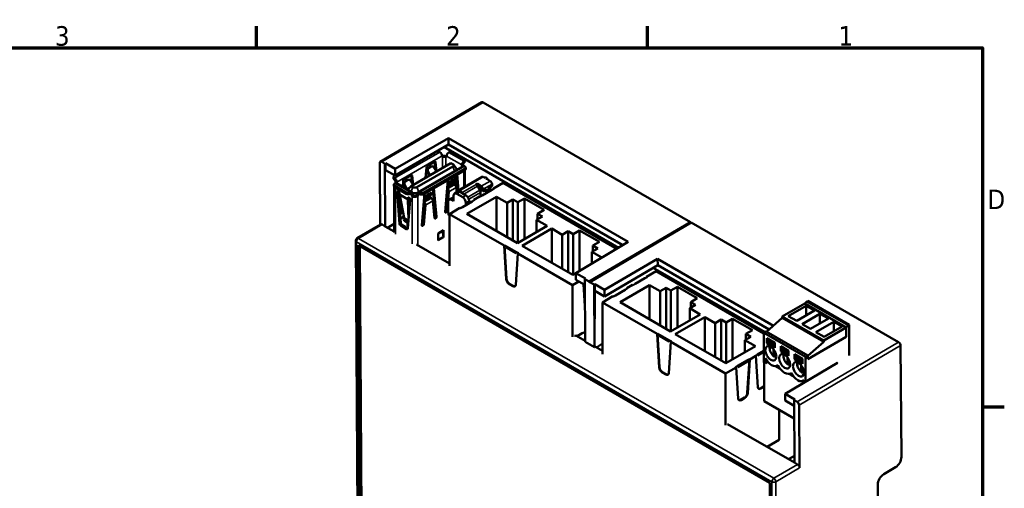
# Model space of a CAD drawing. Header units: millimetres. Extents: x 0 to 795, y -71 to 297.
# Tile 11 of 12: x 238 to 414, y 208 to 292. Entities that reach past the tile are written whole.
import ezdxf

# ---------------------------------------------------------------- set-up
doc = ezdxf.new("R2010")
doc.units = ezdxf.units.MM
for name, color, linetype, lineweight in [('Bordo (ISO)', 7, 'Continuous', 70), ('Visibile (ISO)', 7, 'Continuous', 50), ('Visibile sottile (ISO)', 7, 'Continuous', 35)]:
    doc.layers.add(name, color=color, linetype=linetype, lineweight=lineweight)
doc.styles.add('Testo nota (ISO)', font='tahoma.ttf')

# ---------------------------------------------------------------- blocks, each defined once
blk = doc.blocks.new('Bordi Bordo di default')
at = {"layer": 'Bordo (ISO)'}
for p, q in [((280, 287), (280, 290.9)), ((350, 287), (350, 290.9)), ((410, 222.75), (413.9, 222.75))]:
    blk.add_line(p, q, dxfattribs=at)
at = {"layer": 'Bordo (ISO)', "flags": 128}
blk.add_lwpolyline([(10, 10), (10, 287), (410, 287), (410, 10), (10, 10)], dxfattribs=at)
at = {"layer": 'Bordo (ISO)', "char_height": 3.5, "attachment_point": 7, "style": 'Testo nota (ISO)'}
for s, insert in [('3', (243.91, 287.33)), ('2', (313.94, 287.4)), ('1', (384.21, 287.4)), ('D', (410.87, 258.13))]:
    blk.add_mtext(s, dxfattribs=dict(at, insert=insert))

msp = doc.modelspace()

# ---------------------------------------------------------------- linework, layer by layer
at = {"layer": 'Visibile (ISO)'}
for p, q in [((320.344, 277.275), (302.172, 266.621)), ((320.594, 277.251), (357.717, 255.818)), ((304.856, 265.349), (314.354, 270.856)), ((346.563, 252.26), (314.354, 270.856)), ((314.361, 269.73), (314.354, 270.856)), ((314.361, 269.73), (304.85, 264.139)), ((311.619, 268.118), (312.084, 268.386)), ((312.703, 268.427), (312.703, 268.755)), ((312.791, 268.386), (312.855, 268.35)), ((313.573, 269.267), (344.819, 251.227)), ((345.604, 251.692), (314.361, 269.73)), ((314.417, 268.305), (314.453, 268.325)), ((314.97, 268.394), (317.329, 267.032)), ((302.071, 266.394), (302.146, 255.338)), ((302.422, 266.596), (302.988, 266.27)), ((303.124, 266.35), (302.988, 266.27)), ((302.988, 266.27), (303.063, 255.046)), ((303.117, 265.139), (303.124, 266.35)), ((304.856, 265.349), (303.124, 266.35)), ((314.827, 266.394), (307.686, 262.271)), ((311.905, 266.625), (310.63, 265.889)), ((311.874, 266.608), (312.013, 265.218)), ((312.244, 264.903), (312.08, 266.545)), ((313.244, 267.594), (313.244, 267.676)), ((314.028, 267.549), (314.028, 267.631)), ((315.153, 266.206), (314.827, 266.394)), ((317.21, 266.733), (317.175, 266.712)), ((317.21, 266.488), (317.175, 266.468)), ((317.357, 266.937), (317.357, 266.692)), ((304.85, 264.139), (303.117, 265.139)), ((304.856, 265.349), (304.85, 264.139)), ((308.718, 262.083), (315.153, 265.798)), ((308.846, 261.143), (316.978, 265.838)), ((317.316, 265.365), (309.892, 261.079)), ((317.316, 265.12), (309.892, 260.834)), ((310.454, 265.606), (310.29, 263.774)), ((310.529, 264.904), (310.895, 264.124)), ((310.634, 265.389), (311.166, 265.696)), ((311.061, 264.22), (310.7, 264.99)), ((310.805, 265.476), (311.305, 265.765)), ((311.182, 265.705), (311.321, 265.773)), ((311.765, 265.606), (312.223, 264.89)), ((315.256, 266.12), (315.712, 265.531)), ((315.799, 265.295), (315.799, 265.157)), ((316.786, 265.957), (316.786, 266.039)), ((316.998, 266.08), (316.998, 266.161)), ((317.253, 265.81), (317.316, 265.774)), ((317.331, 262.192), (317.331, 265.129)), ((317.463, 265.569), (317.463, 265.324)), ((304.513, 263.896), (304.513, 263.651)), ((304.659, 264.1), (304.788, 264.174)), ((304.723, 263.655), (304.659, 263.691)), ((304.723, 263.41), (304.659, 263.447)), ((304.765, 262.732), (304.801, 262.752)), ((304.9, 263.022), (304.9, 263.104)), ((305.076, 262.78), (307.833, 261.188)), ((305.112, 262.899), (305.112, 262.981)), ((306.181, 262.142), (306.275, 263.193)), ((306.451, 263.477), (307.726, 264.213)), ((306.987, 263.284), (306.455, 262.977)), ((307.126, 263.352), (306.626, 263.063)), ((307.003, 263.292), (307.142, 263.361)), ((307.586, 263.193), (308.044, 262.477)), ((307.834, 262.806), (307.695, 264.195)), ((307.901, 264.132), (308.065, 262.49)), ((313.774, 257.667), (314.284, 263.37)), ((314.389, 262.86), (314.23, 262.756)), ((314.85, 263.141), (315.35, 263.43)), ((314.989, 262.875), (315.521, 263.182)), ((315.626, 263.228), (315.236, 262.966)), ((315.5, 263.509), (315.671, 263.262)), ((316.003, 261.425), (315.726, 264.202)), ((315.799, 263.469), (315.799, 261.704)), ((315.915, 264.311), (316.192, 261.535)), ((320.323, 263.92), (316.01, 261.429)), ((320.598, 263.893), (320.729, 263.817)), ((320.941, 263.858), (320.729, 263.735)), ((320.729, 263.735), (320.729, 263.817)), ((320.941, 263.858), (321.295, 263.654)), ((321.295, 263.654), (321.083, 263.531)), ((321.224, 263.531), (321.083, 263.531)), ((321.224, 263.531), (321.86, 263.164)), ((321.295, 263.654), (321.295, 263.49)), ((324.153, 262.82), (322.433, 261.827)), ((344.53, 251.055), (324.153, 262.82)), ((304.619, 262.528), (304.619, 262.283)), ((304.645, 253.934), (304.645, 262.192)), ((306.816, 261.14), (304.765, 262.324)), ((306.816, 260.895), (304.765, 262.079)), ((305.19, 261.159), (305.614, 255.525)), ((305.826, 255.647), (305.402, 261.281)), ((305.62, 260.85), (305.612, 260.959)), ((306.35, 262.491), (306.637, 261.878)), ((306.911, 261.746), (306.521, 262.578)), ((307.101, 261.611), (307.148, 261.733)), ((307.686, 262.271), (307.148, 261.733)), ((307.558, 261.16), (307.523, 261.14)), ((307.686, 262.271), (308.011, 262.083)), ((307.947, 260.854), (307.947, 260.936)), ((309.185, 261.079), (309.121, 261.115)), ((310.105, 260.957), (309.595, 255.255)), ((311.171, 261.017), (310.671, 260.728)), ((311.321, 261.097), (311.492, 260.849)), ((311.547, 261.789), (312.034, 256.908)), ((312.247, 256.786), (311.736, 261.898)), ((313.913, 257.949), (314.22, 261.373)), ((314.432, 261.25), (314.125, 257.826)), ((314.126, 261.604), (314.137, 261.593)), ((314.225, 261.8), (314.151, 261.875)), ((314.196, 262.377), (314.529, 262.595)), ((315.32, 262.68), (315.488, 262.529)), ((315.461, 260.911), (316.04, 261.246)), ((315.627, 261.109), (315.592, 260.987)), ((315.851, 261.182), (315.767, 262.021)), ((315.771, 261.19), (315.896, 261.178)), ((315.951, 261.951), (315.812, 261.574)), ((315.85, 261.192), (315.989, 261.569)), ((315.896, 261.178), (315.909, 261.17)), ((316.185, 261.283), (316.294, 261.437)), ((316.593, 261.277), (316.355, 261.414)), ((317.501, 260.594), (316.44, 261.206)), ((316.761, 261.151), (316.813, 261.097)), ((316.813, 261.097), (316.813, 260.991)), ((320.256, 262.237), (319.557, 262.641)), ((319.557, 262.396), (320.256, 261.993)), ((319.584, 262.249), (319.697, 262.054)), ((319.697, 262.054), (320.008, 261.874)), ((319.697, 262.054), (320.011, 261.509)), ((320.235, 262.005), (320.008, 261.874)), ((320.115, 261.69), (320.008, 261.874)), ((320.36, 261.832), (320.115, 261.69)), ((320.115, 261.69), (320.115, 261.236)), ((320.125, 260.391), (320.125, 261.126)), ((320.362, 261.523), (320.362, 261.809)), ((320.595, 261.355), (320.383, 261.477)), ((320.403, 260.551), (322.163, 261.568)), ((320.574, 261.686), (320.574, 261.401)), ((321.076, 261.609), (320.645, 261.36)), ((320.899, 261.507), (320.899, 261.253)), ((321.053, 261.342), (320.899, 261.253)), ((321.053, 261.342), (321.478, 261.587)), ((321.147, 261.548), (321.147, 261.568)), ((321.571, 261.793), (321.571, 261.813)), ((322.108, 262.204), (321.642, 261.935)), ((321.754, 261.78), (321.945, 262.111)), ((321.754, 261.331), (321.754, 261.78)), ((322.163, 261.568), (322.523, 261.775)), ((322.179, 262.613), (322.179, 262.327)), ((322.433, 261.827), (322.426, 261.719)), ((322.523, 261.775), (322.433, 261.827)), ((306.451, 256.576), (305.649, 260.633)), ((305.762, 257.467), (305.922, 259.252)), ((307.088, 259.803), (307.231, 256.267)), ((307.101, 260.1), (307.092, 260.001)), ((307.099, 254.667), (307.523, 259.811)), ((307.378, 258.049), (307.301, 259.955)), ((307.305, 260.123), (307.311, 260.201)), ((307.558, 260.915), (307.523, 260.895)), ((307.735, 260.732), (307.735, 260.813)), ((308.732, 260.809), (308.732, 260.891)), ((308.944, 260.687), (308.944, 260.768)), ((309.185, 260.834), (309.121, 260.87)), ((309.947, 259.191), (309.958, 259.18)), ((310.046, 259.387), (309.972, 259.463)), ((310.017, 259.965), (310.35, 260.182)), ((310.21, 260.448), (310.051, 260.343)), ((311.342, 260.769), (310.81, 260.462)), ((311.447, 260.815), (311.057, 260.553)), ((311.141, 260.267), (311.309, 260.116)), ((311.588, 259.609), (311.895, 256.538)), ((314.34, 257.483), (314.34, 259.483)), ((314.506, 259.85), (315.072, 260.176)), ((315.295, 259.586), (314.906, 259.81)), ((315.295, 260.545), (315.295, 259.586)), ((315.861, 260.871), (316.921, 260.259)), ((316.865, 258.509), (318.625, 259.525)), ((317.487, 258.868), (317.487, 259.279)), ((322.99, 260.344), (317.691, 257.285)), ((318.067, 259.614), (318.067, 259.202)), ((318.625, 259.525), (318.984, 259.732)), ((318.895, 259.784), (318.888, 259.676)), ((319.954, 260.396), (318.895, 259.784)), ((318.984, 259.732), (318.895, 259.784)), ((319.954, 260.396), (320.044, 260.344)), ((320.044, 260.344), (320.403, 260.551)), ((324.866, 259.26), (322.99, 260.344)), ((322.99, 260.344), (322.99, 254.226)), ((324.866, 259.26), (325.926, 259.872)), ((324.866, 259.26), (324.866, 253.142)), ((325.926, 259.872), (326.806, 259.364)), ((325.926, 259.872), (325.926, 252.53)), ((326.806, 259.364), (327.974, 260.038)), ((326.806, 252.095), (326.806, 259.364)), ((331.512, 257.995), (327.974, 260.038)), ((327.974, 252.769), (327.974, 260.038)), ((305.902, 257.749), (306.001, 258.854)), ((306.154, 258.077), (306.114, 257.626)), ((310.041, 258.96), (309.734, 255.536)), ((309.946, 255.413), (310.253, 258.838)), ((316.416, 258.353), (314.53, 257.264)), ((316.416, 258.353), (316.506, 258.301)), ((316.506, 258.301), (316.865, 258.509)), ((331.512, 257.995), (330.344, 257.321)), ((305.765, 256.459), (306.401, 256.826)), ((306.418, 256.464), (306.427, 256.478)), ((306.559, 256.007), (306.422, 256.147)), ((306.465, 256.114), (306.813, 255.913)), ((306.602, 255.973), (306.918, 255.791)), ((307.063, 255.763), (307.063, 255.118)), ((307.201, 256.031), (307.191, 256.018)), ((314.53, 257.264), (314.53, 247.989)), ((324.319, 251.613), (314.53, 257.264)), ((317.691, 257.285), (326.743, 252.059)), ((331.225, 256.813), (330.165, 256.201)), ((332.042, 255.118), (330.165, 256.201)), ((330.165, 254.034), (330.165, 256.201)), ((330.344, 257.321), (331.225, 256.813)), ((330.344, 257.321), (330.344, 256.305)), ((357.717, 255.818), (339.545, 245.163)), ((339.687, 245.082), (357.859, 255.736)), ((357.859, 255.736), (394.982, 234.303)), ((298.005, 252.91), (302.248, 255.397)), ((303.063, 255.046), (302.498, 255.373)), ((303.063, 255.046), (304.645, 254.133)), ((303.484, 254.803), (304.645, 255.483)), ((305.825, 255.18), (306.888, 254.567)), ((307.1, 254.689), (306.037, 255.302)), ((307.063, 255.118), (307.133, 255.078)), ((313.488, 254.353), (312.533, 253.802)), ((313.29, 254.222), (312.533, 253.785)), ((313.29, 254.238), (313.29, 254.222)), ((313.29, 254.222), (313.469, 253.245)), ((313.488, 253.046), (313.488, 254.353)), ((326.743, 252.059), (332.042, 255.118)), ((332.868, 254.641), (327.57, 251.582)), ((334.745, 253.557), (332.868, 254.641)), ((332.868, 254.641), (332.868, 248.523)), ((334.745, 253.557), (335.804, 254.169)), ((335.804, 254.169), (336.685, 253.661)), ((335.804, 254.169), (335.804, 246.827)), ((336.685, 253.661), (337.852, 254.335)), ((341.39, 252.292), (337.852, 254.335)), ((337.852, 247.096), (337.852, 254.335)), ((297.758, 252.475), (298.095, 202.538)), ((312.533, 252.495), (312.533, 253.802)), ((334.745, 253.557), (334.745, 247.439)), ((336.685, 246.392), (336.685, 253.661)), ((346.563, 252.26), (337.171, 246.692)), ((341.39, 252.292), (340.223, 251.618)), ((298.592, 202.537), (298.261, 251.661)), ((298.261, 251.661), (371.941, 209.121)), ((298.804, 202.661), (298.474, 251.537)), ((308.664, 251.812), (314.53, 248.426)), ((324.319, 251.613), (324.409, 251.665)), ((324.697, 245.588), (324.319, 251.613)), ((324.768, 251.457), (324.409, 251.665)), ((324.409, 251.665), (324.787, 245.64)), ((324.745, 251.387), (324.768, 251.4)), ((326.528, 250.441), (324.768, 251.457)), ((324.768, 251.4), (324.768, 251.457)), ((324.768, 251.457), (324.768, 251.457)), ((324.768, 251.4), (324.779, 251.243)), ((326.516, 250.24), (324.779, 251.243)), ((326.528, 250.384), (326.505, 250.37)), ((326.516, 250.24), (326.528, 250.384)), ((326.887, 250.234), (326.528, 250.441)), ((326.528, 250.441), (326.528, 250.384)), ((327.57, 251.582), (336.622, 246.355)), ((341.103, 251.11), (340.043, 250.498)), ((341.84, 249.461), (340.043, 250.498)), ((340.043, 248.395), (340.043, 250.498)), ((340.223, 251.618), (341.103, 251.11)), ((340.223, 251.618), (340.223, 250.602)), ((314.306, 248.555), (314.53, 248.684)), ((326.797, 250.182), (326.419, 244.595)), ((326.887, 250.234), (326.797, 250.182)), ((336.586, 244.53), (326.797, 250.182)), ((342.333, 243.712), (351.831, 249.219)), ((351.831, 249.219), (372.546, 237.259)), ((351.838, 248.093), (351.831, 249.219)), ((351.838, 248.093), (342.326, 242.501)), ((351.554, 247), (349.833, 246.007)), ((351.05, 247.63), (371.052, 236.081)), ((370.855, 235.857), (351.554, 247)), ((351.838, 248.093), (371.782, 236.578)), ((337.699, 245.173), (336.586, 244.53)), ((336.622, 246.355), (337.171, 246.673)), ((337.171, 246.692), (337.165, 245.482)), ((338.774, 244.552), (337.165, 245.482)), ((338.904, 245.692), (337.171, 246.692)), ((338.904, 245.692), (338.767, 245.612)), ((338.767, 245.612), (339.545, 245.163)), ((338.843, 234.389), (338.767, 245.612)), ((339.687, 245.082), (340.464, 244.633)), ((347.804, 244.732), (349.564, 245.748)), ((349.464, 245.69), (349.443, 245.702)), ((349.564, 245.748), (349.923, 245.955)), ((349.833, 246.007), (349.826, 245.9)), ((349.923, 245.955), (349.833, 246.007)), ((325.89, 244.335), (325.226, 244.718)), ((325.316, 244.769), (325.979, 244.387)), ((336.586, 235.255), (336.586, 244.53)), ((338.535, 244.691), (338.8, 240.774)), ((340.601, 244.712), (340.464, 244.633)), ((340.464, 244.633), (340.54, 233.409)), ((340.54, 233.409), (340.594, 243.502)), ((340.594, 243.502), (340.601, 244.712)), ((342.326, 242.501), (340.594, 243.502)), ((340.601, 244.712), (342.333, 243.712)), ((342.333, 243.712), (342.326, 242.501)), ((344.265, 242.689), (346.026, 243.705)), ((350.39, 244.524), (345.092, 241.465)), ((345.926, 243.647), (345.905, 243.659)), ((346.026, 243.705), (346.385, 243.912)), ((346.295, 243.964), (346.288, 243.857)), ((347.355, 244.576), (346.295, 243.964)), ((346.385, 243.912), (346.295, 243.964)), ((347.355, 244.576), (347.445, 244.524)), ((347.445, 244.524), (347.804, 244.732)), ((352.267, 243.441), (350.39, 244.524)), ((350.39, 244.524), (350.39, 238.406)), ((352.267, 243.441), (353.327, 244.052)), ((352.267, 243.441), (352.267, 237.323)), ((353.327, 244.052), (354.207, 243.544)), ((353.327, 244.052), (353.327, 236.711)), ((354.207, 243.544), (355.374, 244.218)), ((354.207, 236.275), (354.207, 243.544)), ((358.912, 242.176), (355.374, 244.218)), ((355.374, 236.949), (355.374, 244.218)), ((343.816, 242.533), (341.931, 241.445)), ((343.816, 242.533), (343.906, 242.482)), ((343.906, 242.482), (344.265, 242.689)), ((358.912, 242.176), (357.745, 241.502)), ((378.527, 241.621), (378.173, 241.258)), ((378.527, 241.621), (378.704, 241.723)), ((378.527, 241.621), (385.952, 237.335)), ((386.128, 237.437), (378.704, 241.723)), ((341.931, 241.445), (341.931, 232.169)), ((351.719, 235.793), (341.931, 241.445)), ((345.092, 241.465), (354.144, 236.239)), ((358.625, 240.993), (357.565, 240.382)), ((359.442, 239.298), (357.565, 240.382)), ((357.565, 238.214), (357.565, 240.382)), ((357.745, 241.502), (358.625, 240.993)), ((357.745, 241.502), (357.745, 240.485)), ((378.173, 241.254), (374.143, 238.927)), ((375.225, 238.986), (378.421, 240.832)), ((379.917, 239.968), (376.721, 238.123)), ((385.598, 236.971), (378.173, 241.258)), ((378.173, 241.254), (378.173, 241.258)), ((385.598, 236.967), (378.173, 241.254)), ((378.421, 240.832), (379.917, 239.968)), ((378.421, 239.104), (378.421, 240.832)), ((354.144, 236.239), (359.442, 239.298)), ((360.268, 238.821), (354.97, 235.762)), ((362.145, 237.737), (360.268, 238.821)), ((360.268, 238.821), (360.268, 232.703)), ((362.145, 237.737), (363.205, 238.349)), ((363.205, 238.349), (364.085, 237.841)), ((363.205, 238.349), (363.205, 231.008)), ((364.085, 237.841), (365.252, 238.515)), ((368.791, 236.472), (365.252, 238.515)), ((365.252, 231.246), (365.252, 238.515)), ((374.143, 238.682), (371.335, 236.18)), ((381.568, 234.64), (374.143, 238.927)), ((374.143, 238.927), (374.143, 238.682)), ((381.568, 234.395), (374.143, 238.682)), ((376.721, 238.123), (375.225, 238.986)), ((377.7, 237.558), (380.896, 239.403)), ((382.392, 238.539), (379.196, 236.694)), ((380.896, 239.403), (382.392, 238.539)), ((380.896, 237.675), (380.896, 239.403)), ((362.145, 237.737), (362.145, 231.619)), ((364.085, 230.572), (364.085, 237.841)), ((368.791, 236.472), (367.623, 235.798)), ((379.196, 236.694), (377.7, 237.558)), ((380.175, 236.129), (383.371, 237.974)), ((385.598, 236.967), (381.568, 234.64)), ((384.867, 237.11), (381.671, 235.265)), ((383.371, 237.974), (384.867, 237.11)), ((383.371, 236.246), (383.371, 237.974)), ((385.598, 236.971), (385.952, 237.335)), ((385.598, 235.253), (385.598, 236.971)), ((385.598, 235.253), (385.598, 236.967)), ((385.952, 237.335), (386.128, 237.437)), ((386.128, 237.437), (386.128, 231.957)), ((336.961, 235.475), (337.04, 235.43)), ((337.181, 235.513), (337.04, 235.43)), ((337.181, 235.513), (338.842, 234.554)), ((338.314, 235.932), (337.392, 235.391)), ((338.831, 236.133), (338.314, 235.932)), ((351.719, 235.793), (351.809, 235.845)), ((352.098, 229.769), (351.719, 235.793)), ((352.168, 235.638), (351.809, 235.845)), ((351.809, 235.845), (352.188, 229.821)), ((352.145, 235.567), (352.168, 235.58)), ((353.928, 234.621), (352.168, 235.638)), ((352.168, 235.638), (352.168, 235.638)), ((352.168, 235.58), (352.168, 235.637)), ((352.168, 235.58), (352.179, 235.424)), ((353.917, 234.421), (352.179, 235.424)), ((353.928, 234.564), (353.905, 234.551)), ((353.917, 234.421), (353.928, 234.564)), ((354.287, 234.414), (353.928, 234.621)), ((353.928, 234.621), (353.928, 234.564)), ((354.97, 235.762), (364.022, 230.536)), ((368.503, 235.29), (367.444, 234.678)), ((369.32, 233.595), (367.444, 234.678)), ((367.444, 232.511), (367.444, 234.678)), ((367.623, 235.798), (368.503, 235.29)), ((367.623, 235.798), (367.623, 234.782)), ((370.855, 235.967), (371.279, 236.212)), ((370.855, 230.66), (370.855, 235.967)), ((378.279, 231.68), (370.855, 235.967)), ((378.704, 231.925), (371.279, 236.212)), ((371.385, 235.008), (372.799, 234.191)), ((371.385, 234.11), (371.385, 235.008)), ((371.597, 234.804), (371.597, 234.885)), ((371.597, 234.804), (372.729, 234.15)), ((371.809, 234.681), (371.809, 234.355)), ((378.704, 231.272), (385.598, 235.253)), ((378.704, 231.272), (385.598, 235.253)), ((381.671, 235.265), (380.175, 236.129)), ((381.568, 234.64), (381.568, 234.395)), ((340.54, 233.409), (338.843, 234.389)), ((340.54, 233.409), (340.674, 233.496)), ((340.674, 233.496), (341.931, 232.771)), ((341.931, 234.069), (340.873, 233.381)), ((354.198, 234.362), (353.819, 228.775)), ((354.287, 234.414), (354.198, 234.362)), ((363.986, 228.711), (354.198, 234.362)), ((364.022, 230.536), (369.32, 233.595)), ((370.855, 232.78), (369.68, 232.102)), ((371.809, 234.355), (371.385, 234.11)), ((372.799, 233.293), (371.385, 234.11)), ((371.809, 234.355), (372.799, 233.783)), ((372.587, 233.017), (372.587, 231.887)), ((372.729, 234.232), (372.729, 234.15)), ((372.729, 234.15), (372.799, 234.11)), ((372.799, 234.191), (372.799, 233.293)), ((373.86, 232.681), (373.86, 233.579)), ((373.86, 233.579), (375.274, 232.762)), ((374.284, 232.926), (373.86, 232.681)), ((374.072, 233.375), (374.072, 233.456)), ((374.072, 233.375), (375.204, 232.722)), ((374.284, 233.252), (374.284, 232.926)), ((374.284, 232.926), (375.274, 232.354)), ((375.204, 232.803), (375.204, 232.722)), ((375.204, 232.722), (375.274, 232.681)), ((375.274, 232.762), (375.274, 231.864)), ((381.568, 234.395), (378.704, 231.844)), ((395.338, 233.692), (395.472, 213.766)), ((367.901, 231.075), (366.141, 230.059)), ((367.882, 225.257), (368.261, 231.282)), ((367.901, 230.96), (367.895, 230.864)), ((368.261, 231.282), (367.901, 231.075)), ((367.901, 231.075), (367.901, 230.96)), ((367.972, 225.205), (368.35, 231.231)), ((368.261, 231.282), (368.35, 231.231)), ((369.41, 231.842), (368.35, 231.231)), ((369.68, 232.102), (369.32, 231.894)), ((369.41, 231.842), (369.32, 231.894)), ((369.41, 231.842), (369.789, 226.254)), ((369.695, 231.903), (369.68, 232.102)), ((370.855, 232.573), (369.695, 231.903)), ((371.138, 230.497), (371.138, 231.476)), ((372.764, 231.781), (372.941, 231.883)), ((372.941, 231.683), (372.941, 232.412)), ((375.274, 231.864), (373.86, 232.681)), ((375.062, 231.589), (375.062, 230.458)), ((375.416, 230.254), (375.416, 230.983)), ((376.335, 231.252), (376.335, 232.15)), ((376.335, 232.15), (377.749, 231.333)), ((376.759, 231.497), (376.335, 231.252)), ((377.749, 230.435), (376.335, 231.252)), ((376.547, 231.946), (376.547, 232.028)), ((376.547, 231.946), (377.678, 231.293)), ((376.759, 231.823), (376.759, 231.497)), ((376.759, 231.497), (377.749, 230.925)), ((377.678, 231.374), (377.678, 231.293)), ((377.678, 231.293), (377.749, 231.252)), ((377.749, 231.333), (377.749, 230.435)), ((378.279, 231.68), (378.704, 231.925)), ((378.279, 227.208), (378.279, 231.68)), ((378.704, 231.925), (378.704, 231.272)), ((378.704, 231.844), (378.704, 231.272)), ((365.872, 229.8), (363.986, 228.711)), ((366.141, 230.059), (365.782, 229.851)), ((365.872, 229.8), (365.782, 229.851)), ((365.872, 229.8), (366.251, 224.211)), ((366.157, 229.861), (366.141, 230.059)), ((367.895, 230.864), (366.157, 229.861)), ((371.138, 230.497), (370.855, 230.66)), ((370.894, 223.738), (370.894, 230.637)), ((371.527, 230.721), (371.138, 230.497)), ((373.011, 230.027), (373.702, 229.629)), ((373.184, 230.096), (373.342, 230.187)), ((384.04, 230.623), (374.648, 225.055)), ((375.239, 230.352), (375.416, 230.454)), ((377.537, 230.16), (377.537, 229.029)), ((377.891, 228.825), (377.891, 229.554)), ((383.946, 230.677), (384.04, 230.623)), ((353.29, 228.515), (352.627, 228.898)), ((352.717, 228.95), (353.38, 228.567)), ((363.986, 219.436), (363.986, 228.711)), ((375.432, 228.629), (376.123, 228.231)), ((375.724, 228.729), (375.807, 228.776)), ((377.714, 228.923), (377.891, 229.025)), ((377.851, 227.402), (377.997, 227.486)), ((377.997, 227.516), (377.997, 227.041)), ((370.228, 226.046), (370.891, 226.429)), ((370.318, 225.994), (370.894, 226.327)), ((377.678, 227.333), (377.997, 227.149)), ((366.69, 224.003), (367.353, 224.386)), ((366.78, 223.951), (367.443, 224.334)), ((374.648, 225.055), (374.641, 223.844)), ((374.648, 225.055), (376.38, 224.055)), ((376.38, 224.055), (376.244, 223.975)), ((376.244, 223.975), (376.81, 223.649)), ((376.32, 212.752), (376.244, 223.975)), ((370.894, 223.738), (376.266, 220.636)), ((373.609, 216.827), (373.609, 222.17)), ((374.641, 223.844), (376.251, 222.915)), ((377.242, 211.814), (377.166, 223.038)), ((376.32, 212.752), (364.361, 219.656)), ((373.609, 216.827), (371.435, 215.571)), ((376.311, 213.956), (375.273, 213.356)), ((376.885, 212.425), (376.32, 212.752)), ((392.299, 210.681), (394.42, 211.924)), ((371.941, 209.121), (372.272, 159.997)), ((391.265, 206.087), (391.246, 208.839))]:
    msp.add_line(p, q, dxfattribs=at)
msp.add_arc((298.258, 252.479), 0.5, 120.38336, 180.38634, dxfattribs=at)
for centre, major_axis, ratio, start_param, end_param in [((320.597, 276.844), (-0.253, 0.431), 0.5728551, 5.4939392, 6.2831853), ((312.437, 268.182), (0.5, 0), 0.5773501, 0.7853981, 2.3561944), ((312.855, 267.9), (0.275, -0.476), 0.5773503, 0.7853984, 2.3561947), ((314.417, 267.856), (0.275, 0.476), 0.5773504, 0.785398, 2.3561944), ((314.806, 268.121), (0.5, 0), 0.5773501, 1.2364394, 2.3561944), ((302.425, 266.19), (-0.253, 0.431), 0.5728551, 5.4939392, 7.0647355), ((311.905, 266.421), (0.125, 0.217), 0.5773504, 5.6063804, 7.0685833), ((313.597, 267.227), (-0.75, 0), 0.5773501, 4.0996461, 5.2032716), ((313.42, 267.696), (-0.125, -0.217), 0.5773504, 5.497787, 6.1412881), ((313.597, 267.227), (0.45, 0), 0.5773501, 0.986756, 1.8956404), ((313.852, 267.651), (0.125, -0.217), 0.5773503, 5.8660552, 7.0685837), ((317.175, 266.263), (-0.275, -0.476), 0.5773504, 3.9269907, 5.497787), ((317.175, 266.263), (0.125, 0.217), 0.5773504, 0.785398, 2.3561944), ((316.857, 266.937), (0.5, 0), 0.5773501, 5.4977871, 6.6175421), ((316.857, 266.692), (0.5, 0), 0.5773501, 5.4977871, 6.2831853), ((310.827, 265.039), (-0.178, 0.358), 0.8182414, 0.0499647, 1.5414155), ((310.63, 265.685), (-0.125, -0.217), 0.5773504, 3.9269907, 5.3891936), ((310.998, 265.126), (-0.178, 0.358), 0.8182414, 0.0499647, 1.5414155), ((311.359, 265.346), (-0.178, 0.358), 0.8182414, 6.2779432, 6.33315), ((311.498, 265.415), (-0.178, 0.358), 0.8182414, 4.8416993, 6.33315), ((314.799, 266.002), (0.5, 0), 0.5773501, 5.4977871, 7.0685834), ((314.799, 265.295), (1, 0), 0.5773501, 6.000753, 6.7037195), ((316.963, 265.855), (-0.125, 0.217), 0.5773503, 0.7853984, 1.6619479), ((317.253, 265.361), (-0.275, 0.476), 0.5773503, 5.4977873, 6.2831853), ((317.175, 265.978), (0.125, -0.217), 0.5773503, 3.926991, 4.9155997), ((316.963, 265.569), (0.5, 0), 0.5773501, 5.4977871, 7.0685834), ((316.963, 265.324), (0.5, 0), 0.5773501, 5.4977871, 6.2831853), ((305.013, 263.896), (-0.5, 0), 0.5773501, 5.4977871, 7.0685834), ((305.013, 263.651), (-0.5, 0), 0.5773501, 0, 0.7853981), ((305.119, 262.528), (-0.5, 0), 0.5773501, 5.4977871, 7.0685834), ((304.723, 263.206), (-0.275, 0.476), 0.5773503, 3.926991, 5.4977873), ((304.723, 263.206), (0.125, -0.217), 0.5773503, 0.7853984, 2.3561947), ((304.801, 262.303), (0.275, 0.476), 0.5773504, 0, 0.785398), ((304.723, 262.92), (0.125, 0.217), 0.5773504, 4.8542859, 5.497787), ((304.935, 262.797), (-0.125, -0.217), 0.5773504, 1.7927147, 2.3561944), ((306.648, 262.626), (-0.178, 0.358), 0.8182414, 0.0499647, 1.5414155), ((306.451, 263.272), (0.125, 0.217), 0.5773504, 0.785398, 2.2476009), ((306.819, 262.713), (-0.178, 0.358), 0.8182414, 0.0499647, 1.5414155), ((307.18, 262.933), (-0.178, 0.358), 0.8182414, 6.2779432, 6.33315), ((307.319, 263.002), (-0.178, 0.358), 0.8182414, 4.8416993, 6.33315), ((307.726, 264.008), (0.125, 0.217), 0.5773504, 5.6063804, 7.0685833), ((314.657, 263.013), (-0.343, -0.207), 0.0284486, 4.0979237, 5.5893744), ((314.796, 262.748), (-0.343, -0.207), 0.0284486, 4.0979237, 5.5893744), ((315.35, 262.801), (-0.115, 0.165), 0.511655, 6.2743845, 8.2786469), ((315.157, 263.302), (-0.343, -0.207), 0.0284486, 3.1433201, 4.0979237), ((315.328, 263.055), (-0.343, -0.207), 0.0284486, 2.6064729, 4.0979237), ((320.598, 263.443), (-0.275, 0.476), 0.5773503, 5.4977871, 6.2831853), ((321.86, 262.796), (0.225, -0.39), 0.5773503, 0.7853981, 2.3561962), ((305.119, 262.283), (-0.5, 0), 0.5773501, 0, 0.7853981), ((305.401, 261.059), (-0.15, 0.26), 0.5773503, 4.0176509, 7.1592436), ((305.613, 261.181), (-0.15, 0.26), 0.5773503, 0.7853981, 0.8760582), ((307.17, 261.344), (-0.5, 0), 0.5773501, 0.7853981, 2.3561944), ((306.626, 261.602), (-0.204, 0.459), 0.636043, 4.6693857, 4.7449474), ((307.558, 260.711), (0.275, 0.476), 0.5773504, 5.497787, 7.0685833), ((307.558, 260.711), (0.125, 0.217), 0.5773504, 5.497787, 7.0685833), ((308.365, 261.58), (-1, 0), 0.5773501, 1.1206471, 1.9819597), ((308.365, 262.287), (0.5, 0), 0.5773501, 3.9269908, 5.4977871), ((309.121, 260.666), (-0.275, 0.476), 0.5773503, 5.4977873, 7.0685837), ((309.121, 260.666), (-0.125, 0.217), 0.5773503, 5.4977873, 7.0685837), ((309.538, 261.283), (-0.5, 0), 0.5773501, 0.7853981, 2.3561944), ((310.978, 260.889), (-0.343, -0.207), 0.0284486, 3.1433201, 4.0979237), ((314.078, 261.455), (-0.081, 0.183), 0.636043, 3.9944305, 5.248176), ((314.078, 261.455), (-0.204, 0.459), 0.636043, 3.9944305, 5.248176), ((315.861, 260.218), (-0.4, 0.693), 0.5773503, 5.4977871, 7.0685834), ((315.414, 262.226), (-0.287, 0.411), 0.511655, 3.8833087, 5.1370542), ((315.771, 261.067), (-0.144, 0.041), 0.8055212, 4.9395009, 6.2831853), ((316.285, 260.953), (-0.275, 0.476), 0.5773503, 5.5259527, 7.0685834), ((316.44, 260.553), (-0.4, 0.693), 0.5773503, 5.4977871, 6.2831853), ((316.417, 261.35), (-0.122, 0.087), 0.1334252, 5.3342625, 6.2831853), ((316.654, 261.213), (0.122, -0.087), 0.1334252, 0.6218735, 2.1926698), ((316.813, 260.648), (-0.275, 0.476), 0.5773503, 4.7959175, 5.4977871), ((319.451, 262.58), (-0.15, 0), 0.5773503, 3.9269909, 6.7287466), ((319.315, 262.093), (-0.214, 0.511), 0.4723033, 5.4671306, 5.5581637), ((319.309, 262.09), (0.275, -0.476), 0.5773503, 1.5707963, 2.2651597), ((319.451, 262.335), (-0.15, 0), 0.5773503, 3.9269909, 4.6791123), ((319.736, 261.351), (0.275, -0.476), 0.5773503, 1.0194819, 1.5707963), ((319.736, 261.351), (0.275, -0.476), 0.5773503, 0.7853981, 1.0194819), ((320.256, 261.87), (-0.225, 0.39), 0.5773503, 3.9269908, 5.4977889), ((320.256, 261.87), (0.075, -0.13), 0.5773503, 0.7853981, 2.3561945), ((320.433, 261.564), (-0.05, -0.0866), 0.5773502, 5.4977871, 6.2831853), ((320.645, 261.441), (-0.05, -0.0866), 0.5773502, 5.4977871, 7.0685834), ((320.828, 261.732), (0.225, -0.39), 0.5773503, 0, 0.7853981), ((321.076, 261.527), (0.05, 0.0866), 0.5773502, 5.4977871, 7.0685834), ((321.253, 261.977), (0.225, -0.39), 0.5773503, 0, 0.7853981), ((321.642, 261.854), (0.05, 0.0866), 0.5773502, 0.7853981, 2.3561944), ((322.108, 262.286), (0.05, 0.0866), 0.5773502, 3.9269908, 5.4977871), ((307.046, 261.674), (0.861, 1.823), 0.6272501, 2.3065616, 2.4376578), ((307.17, 261.099), (-0.5, 0), 0.5773501, 0.7853981, 2.3561944), ((308.518, 260.824), (-1.136, -1.666), 0.5227085, 5.539186, 5.6702821), ((307.312, 259.955), (-0.15, 0.26), 0.5773503, 3.8363311, 6.9779238), ((308.516, 260.823), (0.966, 1.416), 0.5227085, 2.3975933, 2.5286895), ((307.912, 260.63), (-0.125, 0.217), 0.5773503, 0.7853984, 1.9879268), ((308.379, 260.768), (0.75, 0), 0.5773501, 4.0472806, 5.2278543), ((308.124, 260.752), (0.125, -0.217), 0.5773503, 3.926991, 5.1295194), ((308.379, 260.768), (-0.45, 0), 0.5773501, 0.986756, 1.8956404), ((308.555, 260.707), (0.125, 0.217), 0.5773504, 4.8542859, 5.497787), ((308.768, 260.585), (-0.125, -0.217), 0.5773504, 1.7126933, 2.3561944), ((309.538, 261.038), (-0.5, 0), 0.5773501, 0.7853981, 2.3561944), ((309.899, 259.042), (-0.081, 0.183), 0.636043, 3.9944305, 5.248176), ((309.899, 259.042), (-0.204, 0.459), 0.636043, 3.9944305, 5.248176), ((310.478, 260.601), (-0.343, -0.207), 0.0284486, 4.0979237, 5.5893744), ((310.617, 260.335), (-0.343, -0.207), 0.0284486, 4.0979237, 5.5893744), ((311.171, 260.388), (-0.115, 0.165), 0.511655, 6.2743845, 8.2786469), ((311.235, 259.813), (-0.287, 0.411), 0.511655, 3.8833087, 5.1370542), ((311.149, 260.642), (-0.343, -0.207), 0.0284486, 2.6064729, 4.0979237), ((314.906, 259.157), (-0.4, 0.693), 0.5773503, 5.4977871, 7.0685834), ((315.472, 259.483), (-0.4, 0.693), 0.5773503, 5.8156106, 6.2831853), ((316.921, 259.606), (-0.4, 0.693), 0.5773503, 3.9269908, 5.4977871), ((317.501, 259.941), (0.4, -0.693), 0.5773503, 0.7853981, 2.3561945), ((305.938, 257.547), (-0.125, -0.217), 0.5773504, 5.3891936, 8.5307862), ((305.726, 257.669), (0.125, 0.217), 0.5773504, 4.1472816, 5.3891936), ((313.95, 257.747), (-0.125, -0.217), 0.5773504, 5.3891936, 8.5307862), ((313.737, 257.869), (0.125, 0.217), 0.5773504, 4.1472816, 5.3891936), ((314.906, 257.156), (0.4, -0.693), 0.5773503, 3.9269908, 4.7712442), ((306.037, 255.547), (-0.15, 0.26), 0.5773503, 0.8760582, 2.3561947), ((306.64, 256.354), (-0.221, -0.202), 0.8054275, 5.0136941, 6.5328657), ((306.381, 256.524), (-0.0424, -0.0908), 0.6269823, 1.3375255, 2.4334955), ((306.776, 256.214), (0.221, 0.202), 0.8054275, 3.1664923, 3.391273), ((306.987, 256.153), (-0.221, -0.202), 0.8054275, 0.2496804, 1.768852), ((307.092, 256.031), (0.221, 0.202), 0.8054275, 3.391273, 4.4514439), ((307.166, 256.072), (-0.0562, -0.0829), 0.5228787, 1.4296627, 1.6374612), ((311.859, 256.784), (-0.125, -0.217), 0.5773504, 0.9569081, 2.4647878), ((312.071, 256.662), (-0.125, -0.217), 0.5773504, 5.6063804, 8.7479731), ((357.788, 255.777), (-0.0506, 0.0863), 0.5728551, 0.7815502, 2.3600424), ((302.5, 254.966), (-0.253, 0.431), 0.5728551, 5.4939392, 6.2831853), ((305.825, 255.425), (0.15, -0.26), 0.5773503, 4.0176509, 5.4977873), ((306.888, 254.812), (0.15, -0.26), 0.5773503, 5.4977873, 6.9779238), ((307.1, 254.934), (-0.15, 0.26), 0.5773503, 2.3561947, 2.360319), ((309.771, 255.334), (-0.125, -0.217), 0.5773504, 5.3891936, 8.5307862), ((309.558, 255.456), (-0.125, -0.217), 0.5773504, 1.0056889, 2.2476009), ((312.78, 253.455), (0.5, -0.866), 0.5773503, 0.7853984, 1.0177514), ((337.844, 252.061), (-10.177, -17.628), 0.5773504, 5.0666536, 5.0704598), ((339.604, 251.045), (10.177, 17.628), 0.5773504, 1.925061, 1.9288671), ((325.226, 245.33), (-0.375, 0.65), 0.5773503, 0.8625581, 2.3561947), ((325.316, 245.382), (0.375, -0.65), 0.5773503, 4.0041508, 5.4977873), ((339.616, 245.122), (0.0506, -0.0863), 0.5728551, 3.9231429, 7.0647355), ((350.254, 244.247), (-0.833, 1.443), 0.5773503, 6.1236742, 6.2566203), ((325.89, 244.947), (0.375, -0.65), 0.5773503, 5.4977873, 6.9914239), ((325.979, 244.999), (0.375, -0.65), 0.5773503, 5.4977873, 6.1632336), ((346.716, 242.204), (-0.833, 1.443), 0.5773503, 6.1236742, 6.2566203), ((365.244, 236.242), (-10.177, -17.628), 0.5773504, 5.0666536, 5.0704598), ((367.004, 235.225), (10.177, 17.628), 0.5773504, 1.925061, 1.9288671), ((394.984, 233.896), (0.253, -0.431), 0.5728551, 0.7815502, 2.3523466), ((372.234, 231.743), (0.951, -1.647), 0.5773503, 4.5448525, 6.4507222), ((352.627, 229.511), (-0.375, 0.65), 0.5773503, 0.8625581, 2.3561947), ((352.717, 229.562), (0.375, -0.65), 0.5773503, 4.0041508, 5.4977873), ((374.567, 230.733), (1.157, -2.004), 0.5773503, 4.6402313, 6.3553434), ((353.29, 229.128), (0.375, -0.65), 0.5773503, 5.4977873, 6.9914239), ((353.38, 229.18), (0.375, -0.65), 0.5773503, 5.4977873, 6.1632336), ((376.901, 229.049), (0.951, -1.647), 0.5773503, 4.5448525, 6.4507222), ((370.318, 226.607), (-0.375, -0.65), 0.5773504, 5.5749468, 7.0685833), ((370.228, 226.659), (-0.375, -0.65), 0.5773504, 0.1199517, 0.785398), ((370.891, 227.041), (0.375, 0.65), 0.5773504, 3.9269907, 3.9324923), ((366.78, 224.564), (-0.375, -0.65), 0.5773504, 5.5749468, 7.0685833), ((366.69, 224.616), (-0.375, -0.65), 0.5773504, 0.1199517, 0.785398), ((367.353, 224.999), (0.375, 0.65), 0.5773504, 3.9269907, 5.4206272), ((367.443, 224.947), (0.375, 0.65), 0.5773504, 3.9269907, 5.4206272), ((376.812, 223.242), (-0.253, 0.431), 0.5728551, 3.9231429, 5.4939392), ((394.412, 213.144), (0.75, 1.299), 0.5773503, 3.9347466, 5.5055429), ((376.888, 212.018), (0.253, -0.431), 0.5728551, 0.7815502, 2.3523466), ((392.307, 209.461), (0.75, 1.299), 0.5773503, 0.793154, 2.3639503)]:
    msp.add_ellipse(centre, major_axis=major_axis, ratio=ratio, start_param=start_param, end_param=end_param, dxfattribs=at)
for centre, major_axis in [((372.092, 232.313), (-0.7, 1.212)), ((374.567, 230.884), (-0.7, 1.212)), ((377.042, 229.456), (0.7, -1.212))]:
    msp.add_ellipse(centre, major_axis=major_axis, ratio=0.5773503, dxfattribs=at)
for points, knots in [([(313.453, 267.473), (313.423, 267.467), (313.391, 267.463), (313.336, 267.464), (313.313, 267.47), (313.29, 267.483), (313.284, 267.487), (313.279, 267.492)], [0.054011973, 0.054011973, 0.054011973, 0.054011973, 0.063812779, 0.063812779, 0.073613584, 0.073613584, 0.077090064, 0.077090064, 0.077090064, 0.077090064]), ([(304.769, 262.734), (304.778, 262.744), (304.786, 262.755), (304.814, 262.791), (304.833, 262.82), (304.854, 262.858), (304.859, 262.868), (304.864, 262.879)], [-0.110562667, -0.110562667, -0.110562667, -0.110562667, -0.106077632, -0.106077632, -0.096531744, -0.096531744, -0.093057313, -0.093057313, -0.093057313, -0.093057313]), ([(307.916, 260.428), (307.906, 260.432), (307.897, 260.437), (307.888, 260.443), (307.879, 260.449), (307.871, 260.455), (307.863, 260.462), (307.858, 260.467), (307.853, 260.471), (307.848, 260.476)], [0, 0, 0, 0, 0.000035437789, 0.000035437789, 0.000035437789, 0.000070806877, 0.000070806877, 0.000070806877, 0.000091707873, 0.000091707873, 0.000091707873, 0.000091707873]), ([(308.522, 260.522), (308.553, 260.528), (308.585, 260.541), (308.64, 260.581), (308.663, 260.607), (308.686, 260.645), (308.692, 260.656), (308.697, 260.666)], [0.054011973, 0.054011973, 0.054011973, 0.054011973, 0.063812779, 0.063812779, 0.073613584, 0.073613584, 0.077090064, 0.077090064, 0.077090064, 0.077090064]), ([(308.909, 260.544), (308.904, 260.533), (308.898, 260.523), (308.876, 260.485), (308.854, 260.459), (308.804, 260.416), (308.776, 260.401), (308.748, 260.392)], [-0.062330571, -0.062330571, -0.062330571, -0.062330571, -0.058856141, -0.058856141, -0.049310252, -0.049310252, -0.039764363, -0.039764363, -0.039764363, -0.039764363]), ([(372.63, 231.776), (372.52, 231.864), (372.417, 231.969), (372.233, 232.203), (372.153, 232.331), (372.019, 232.597), (371.967, 232.735), (371.895, 233.013), (371.876, 233.153), (371.879, 233.375), (371.888, 233.461), (371.908, 233.543)], [1.7624799, 1.7624799, 1.7624799, 1.7624799, 2.1131675, 2.1131675, 2.4595857, 2.4595857, 2.8049666, 2.8049666, 3.1539997, 3.1539997, 3.3830748, 3.3830748, 3.3830748, 3.3830748]), ([(372.587, 231.887), (372.587, 231.861), (372.592, 231.833), (372.609, 231.795), (372.624, 231.778), (372.655, 231.76), (372.677, 231.755), (372.717, 231.759), (372.742, 231.768), (372.764, 231.781)], [-0.037406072, -0.037406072, -0.037406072, -0.037406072, -0.027872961, -0.027872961, -0.018479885, -0.018479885, -0.009201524, -0.009201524, 0, 0, 0, 0]), ([(373.008, 231.558), (373.002, 231.56), (372.997, 231.562), (372.978, 231.574), (372.963, 231.591), (372.946, 231.629), (372.941, 231.657), (372.941, 231.683)], [0.015849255, 0.015849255, 0.015849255, 0.015849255, 0.018479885, 0.018479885, 0.027872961, 0.027872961, 0.037406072, 0.037406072, 0.037406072, 0.037406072]), ([(375.104, 230.347), (374.994, 230.435), (374.892, 230.541), (374.708, 230.774), (374.628, 230.902), (374.494, 231.168), (374.442, 231.307), (374.37, 231.585), (374.351, 231.724), (374.354, 231.946), (374.363, 232.032), (374.383, 232.114)], [1.7624799, 1.7624799, 1.7624799, 1.7624799, 2.1131675, 2.1131675, 2.4595857, 2.4595857, 2.8049666, 2.8049666, 3.1539997, 3.1539997, 3.3830748, 3.3830748, 3.3830748, 3.3830748]), ([(375.062, 230.458), (375.062, 230.432), (375.067, 230.404), (375.084, 230.366), (375.099, 230.349), (375.13, 230.331), (375.152, 230.327), (375.192, 230.33), (375.217, 230.339), (375.239, 230.352)], [0.112584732, 0.112584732, 0.112584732, 0.112584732, 0.122117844, 0.122117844, 0.131510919, 0.131510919, 0.14078928, 0.14078928, 0.149990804, 0.149990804, 0.149990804, 0.149990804]), ([(375.482, 230.129), (375.477, 230.131), (375.472, 230.133), (375.452, 230.145), (375.438, 230.162), (375.421, 230.2), (375.416, 230.228), (375.416, 230.254)], [-0.13414155, -0.13414155, -0.13414155, -0.13414155, -0.131510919, -0.131510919, -0.122117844, -0.122117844, -0.112584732, -0.112584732, -0.112584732, -0.112584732]), ([(377.579, 228.918), (377.469, 229.006), (377.366, 229.112), (377.183, 229.345), (377.102, 229.473), (376.969, 229.739), (376.917, 229.878), (376.845, 230.156), (376.826, 230.295), (376.828, 230.517), (376.838, 230.603), (376.858, 230.685)], [1.7624799, 1.7624799, 1.7624799, 1.7624799, 2.1131675, 2.1131675, 2.4595857, 2.4595857, 2.8049666, 2.8049666, 3.1539997, 3.1539997, 3.3830748, 3.3830748, 3.3830748, 3.3830748]), ([(377.537, 229.029), (377.537, 229.003), (377.542, 228.975), (377.559, 228.937), (377.574, 228.92), (377.605, 228.902), (377.626, 228.898), (377.667, 228.901), (377.692, 228.91), (377.714, 228.923)], [-0.037406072, -0.037406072, -0.037406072, -0.037406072, -0.027872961, -0.027872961, -0.018479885, -0.018479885, -0.009201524, -0.009201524, 0, 0, 0, 0]), ([(377.957, 228.7), (377.952, 228.702), (377.947, 228.704), (377.927, 228.716), (377.913, 228.733), (377.896, 228.771), (377.891, 228.799), (377.891, 228.825)], [0.015849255, 0.015849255, 0.015849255, 0.015849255, 0.018479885, 0.018479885, 0.027872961, 0.027872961, 0.037406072, 0.037406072, 0.037406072, 0.037406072])]:
    msp.add_open_spline(points, degree=3, knots=knots, dxfattribs=at)
for points in [[(313.915, 267.424), (313.895, 267.427), (313.87, 267.434), (313.845, 267.444)], [(308.06, 260.598), (308.081, 260.577), (308.106, 260.561), (308.131, 260.552)], [(373.065, 231.539), (373.046, 231.545), (373.027, 231.551), (373.007, 231.558)], [(375.54, 230.11), (375.521, 230.116), (375.501, 230.122), (375.482, 230.129)], [(378.015, 228.682), (377.995, 228.687), (377.976, 228.693), (377.957, 228.7)]]:
    msp.add_open_spline(points, degree=3, dxfattribs=at)
at = {"layer": 'Visibile sottile (ISO)'}
for p, q in [((302.422, 266.596), (320.594, 277.251)), ((304.723, 263.655), (312.855, 268.35)), ((314.417, 268.305), (317.175, 266.712)), ((313.244, 267.676), (305.112, 262.981)), ((312.08, 266.545), (311.924, 266.635)), ((313.244, 267.594), (313.453, 267.473)), ((313.279, 265.5), (313.279, 267.492)), ((313.845, 267.444), (314.028, 267.549)), ((313.915, 265.867), (313.915, 267.424)), ((316.786, 266.039), (314.028, 267.631)), ((317.21, 266.733), (317.21, 266.488)), ((317.253, 265.81), (309.121, 261.115)), ((310.7, 264.99), (310.529, 264.904)), ((310.634, 265.389), (310.805, 265.476)), ((311.305, 265.765), (311.166, 265.696)), ((315.474, 264.969), (315.153, 265.798)), ((316.786, 265.957), (316.998, 266.08)), ((317.111, 262.065), (317.111, 265.002)), ((317.316, 265.365), (317.316, 265.12)), ((304.659, 263.691), (304.659, 263.447)), ((307.558, 261.16), (304.801, 262.752)), ((304.9, 263.022), (305.112, 262.899)), ((306.455, 262.977), (306.626, 263.063)), ((307.126, 263.352), (306.987, 263.284)), ((307.901, 264.132), (307.745, 264.222)), ((314.194, 262.365), (315.236, 262.966)), ((314.529, 262.595), (314.389, 262.86)), ((314.85, 263.141), (314.989, 262.875)), ((315.521, 263.182), (315.35, 263.43)), ((315.506, 264.075), (315.506, 263.5)), ((315.506, 263.148), (315.506, 262.511)), ((315.863, 262.832), (315.799, 262.869)), ((320.598, 263.893), (316.329, 261.428)), ((321.86, 263.164), (320.256, 262.237)), ((304.765, 262.324), (304.765, 262.079)), ((304.864, 253.627), (304.864, 262.022)), ((305.402, 261.281), (305.19, 261.159)), ((306.521, 262.578), (306.35, 262.491)), ((306.816, 261.14), (306.816, 260.895)), ((307.503, 262.088), (306.911, 261.746)), ((307.523, 261.14), (307.523, 260.895)), ((308.011, 262.083), (307.695, 261.268)), ((308.718, 262.083), (309.04, 261.254)), ((309.185, 261.079), (309.185, 260.834)), ((309.892, 261.079), (309.892, 260.834)), ((311.342, 260.769), (311.171, 261.017)), ((314.163, 262.011), (315.32, 262.68)), ((314.225, 261.8), (315.488, 262.529)), ((315.767, 262.021), (314.432, 261.25)), ((315.771, 261.19), (315.737, 261.071)), ((315.799, 262.293), (315.924, 262.221)), ((315.861, 260.871), (316.44, 261.206)), ((316.257, 261.277), (316.355, 261.414)), ((316.593, 261.277), (316.513, 261.164)), ((316.761, 261.151), (316.695, 261.059)), ((319.315, 262.542), (316.813, 261.097)), ((319.584, 262.249), (317.11, 260.82)), ((320.011, 261.509), (317.846, 260.259)), ((320.125, 261.126), (318.017, 259.909)), ((319.557, 262.396), (319.557, 262.641)), ((320.574, 261.401), (320.362, 261.523)), ((320.574, 261.686), (322.179, 262.613)), ((321.147, 261.568), (321.076, 261.609)), ((321.571, 261.793), (321.147, 261.548)), ((307.092, 260.001), (305.62, 260.85)), ((305.649, 260.633), (307.088, 259.803)), ((307.293, 260.211), (307.101, 260.1)), ((307.735, 260.813), (307.558, 260.915)), ((307.735, 260.732), (307.947, 260.854)), ((307.848, 251.904), (307.848, 260.476)), ((308.131, 260.552), (307.916, 260.428)), ((308.748, 260.392), (308.522, 260.522)), ((308.732, 260.809), (308.944, 260.687)), ((308.909, 251.671), (308.909, 260.544)), ((309.121, 260.87), (308.944, 260.768)), ((311.141, 260.267), (309.984, 259.599)), ((311.057, 260.553), (310.015, 259.952)), ((311.309, 260.116), (310.046, 259.387)), ((310.35, 260.182), (310.21, 260.448)), ((310.253, 258.838), (311.588, 259.609)), ((310.671, 260.728), (310.81, 260.462)), ((314.906, 259.81), (315.295, 260.035)), ((317.501, 260.594), (316.921, 260.259)), ((317.487, 259.279), (318.067, 259.614)), ((306.114, 257.626), (305.902, 257.749)), ((313.913, 257.949), (314.125, 257.826)), ((305.826, 255.647), (305.614, 255.525)), ((306.427, 256.478), (307.201, 256.031)), ((306.451, 256.576), (307.22, 256.132)), ((306.465, 256.114), (306.602, 255.973)), ((306.918, 255.791), (306.813, 255.913)), ((307.191, 256.018), (307.209, 255.998)), ((312.034, 256.908), (312.247, 256.786)), ((298.255, 252.885), (302.498, 255.373)), ((306.037, 255.302), (305.825, 255.18)), ((307.1, 254.689), (306.888, 254.567)), ((309.734, 255.536), (309.946, 255.413)), ((297.904, 252.271), (372.292, 209.324)), ((298.241, 202.334), (297.904, 252.271)), ((372.643, 209.938), (298.255, 252.885)), ((313.469, 253.245), (312.533, 252.705)), ((313.488, 253.046), (312.533, 252.495)), ((324.787, 245.64), (324.697, 245.588)), ((325.316, 244.769), (325.226, 244.718)), ((325.89, 244.335), (325.979, 244.387)), ((394.982, 234.303), (376.81, 223.649)), ((377.166, 223.038), (395.338, 233.692)), ((352.188, 229.821), (352.098, 229.769)), ((352.717, 228.95), (352.627, 228.898)), ((353.29, 228.515), (353.38, 228.567)), ((370.318, 225.994), (370.228, 226.046)), ((370.894, 226.427), (370.891, 226.429)), ((366.78, 223.951), (366.69, 224.003)), ((367.443, 224.334), (367.353, 224.386)), ((367.972, 225.205), (367.882, 225.257)), ((376.885, 212.425), (372.643, 209.938)), ((372.999, 209.327), (377.242, 211.814)), ((372.292, 209.324), (372.629, 159.387)), ((373.336, 159.39), (372.999, 209.327))]:
    msp.add_line(p, q, dxfattribs=at)
for centre, major_axis, ratio, start_param, end_param in [((298.258, 252.479), (-0.5, -0.003), 0.5818107, 0, 0.7814901), ((298.258, 252.479), (0.25, 0.433), 0.5773503, 0.793154, 2.3639503), ((298.258, 252.479), (-0.253, 0.431), 0.5728551, 5.4939392, 6.2831853), ((372.764, 232.701), (-0.575, 0.996), 0.5773503, 0.3874458, 2.1370536), ((372.764, 232.701), (0.575, -0.996), 0.5773503, 5.7169284, 5.8957395), ((375.239, 231.272), (-0.575, 0.996), 0.5773503, 0.3874458, 2.1370536), ((375.239, 231.272), (0.575, -0.996), 0.5773503, 5.7169284, 5.8957395), ((377.714, 229.843), (-0.575, 0.996), 0.5773503, 0.3874458, 2.1370536), ((377.714, 229.843), (0.575, -0.996), 0.5773503, 5.7169284, 5.8957395), ((372.646, 209.531), (-0.25, -0.433), 0.5773503, 3.9347466, 5.5055429), ((372.646, 209.531), (-0.253, 0.431), 0.5728551, 3.9231429, 5.4939392), ((372.646, 209.531), (0.5, 0.003), 0.5818107, 3.9230827, 5.4938791)]:
    msp.add_ellipse(centre, major_axis=major_axis, ratio=ratio, start_param=start_param, end_param=end_param, dxfattribs=at)

# ---------------------------------------------------------------- block references
msp.add_blockref('Bordi Bordo di default', (0, 0))

doc.saveas('drawing.dxf')
